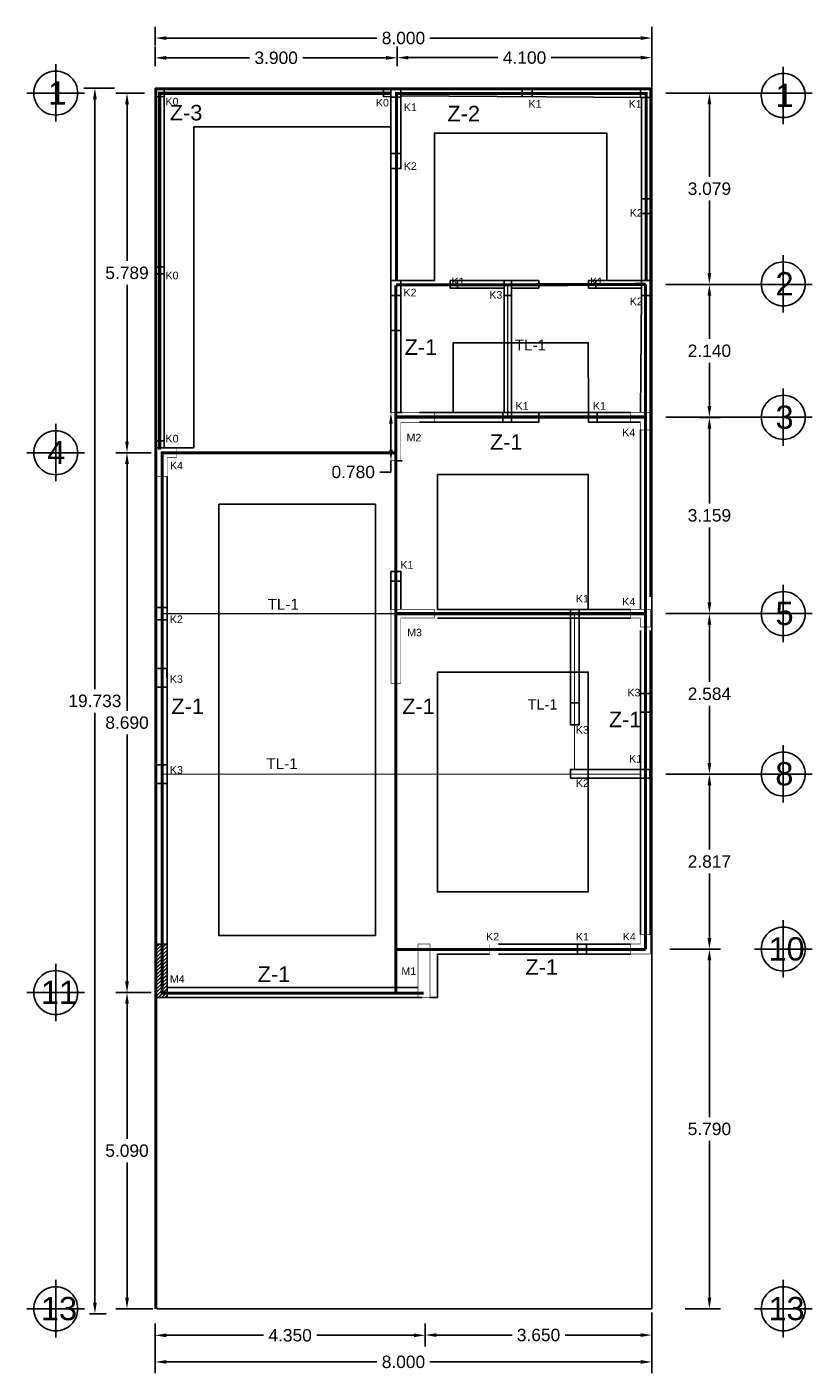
# Model space of a CAD drawing. Header units: millimetres. Extents: x 2068 to 4152, y 861 to 1938.
# Tile 6 of 20: x 2069 to 2082, y 905 to 927. Entities that reach past the tile are written whole.
import ezdxf

# ---------------------------------------------------------------- set-up
doc = ezdxf.new("R2010")
doc.units = ezdxf.units.MM
for name, pattern in [('ACAD_ISO02W100', [15, 12, -3]), ('CENTRO', [50.8, 31.75, -6.35, 6.35, -6.35]), ('GESTRICHELT', [0.4, 0.3, -0.1]), ('JIS_09_08', [10.75, 8, -0.55, 0.55, -0.55, 0.55, -0.55])]:
    doc.linetypes.add(name, pattern=pattern)
for name, color, linetype in [('RAPID COST CASETONES', 7, 'Continuous'), ('RAPID COST CASTILLOS', 7, 'Continuous'), ('RAPID COST CASTILLOS Y COLUMNAS', 1, 'Continuous'), ('RAPID COST CIMENTACION', 7, 'Continuous')]:
    doc.layers.add(name, color=color, linetype=linetype)
doc.styles.get("Standard").update_dxf_attribs({"font": 'arial.ttf'})
doc.dimstyles.get("Standard").update_dxf_attribs({"dimtxt": 0.2, "dimasz": 0.18, "dimexe": 0.18, "dimexo": 0.0625, "dimgap": 0.09, "dimtad": 0, "dimtih": 1, "dimtoh": 1, "dimdec": 3, "dimzin": 0, "dimdsep": 46, "dimtxsty": 'Standard', "dimcen": 0.09, "dimadec": 0, "dimazin": 0, "dimtfac": 1, "dimtdec": 3, "dimtofl": 0, "dimtmove": 0, "dimatfit": 3, "dimfxl": 1, "dimtolj": 1, "dimtzin": 0, "dimarcsym": 0})

# ---------------------------------------------------------------- blocks, each defined once
blk = doc.blocks.new('*D62')
at = {"color": 0, "lineweight": -2, "transparency": 16777216}
for p, q in [((2070.885, 925.73), (2070.388, 925.73)), ((2070.568, 925.55), (2070.568, 916.056)), ((2070.568, 906.178), (2070.568, 915.672)), ((2070.482, 905.998), (2070.748, 905.998))]:
    blk.add_line(p, q, dxfattribs=at)
at = {"color": 0, "transparency": 16777216}
for points in [[(2070.538, 925.55), (2070.598, 925.55), (2070.568, 925.73)], [(2070.538, 906.178), (2070.598, 906.178), (2070.568, 905.998)]]:
    blk.add_solid(points, dxfattribs=at)
at = {"layer": 'Defpoints', "color": 0, "transparency": 16777216}
for p in [(2070.948, 925.73), (2070.419, 905.998), (2070.568, 905.998)]:
    blk.add_point(p, dxfattribs=at)
at = {"color": 0, "transparency": 16777216, "insert": (2070.568, 915.864), "char_height": 0.2, "attachment_point": 5}
blk.add_mtext('\\A1;19.733', dxfattribs=at)
blk = doc.blocks.new('*D55')
at = {"color": 0, "linetype": 'JIS_09_08', "lineweight": -2, "transparency": 16777216}
for p, q in [((2079.537, 906.017), (2079.537, 905.044)), ((2071.537, 905.477), (2071.537, 905.044)), ((2071.717, 905.224), (2075.11, 905.224)), ((2079.357, 905.224), (2075.964, 905.224))]:
    blk.add_line(p, q, dxfattribs=at)
at = {"color": 0, "linetype": 'JIS_09_08', "transparency": 16777216}
for points in [[(2071.717, 905.254), (2071.717, 905.194), (2071.537, 905.224)], [(2079.357, 905.254), (2079.357, 905.194), (2079.537, 905.224)]]:
    blk.add_solid(points, dxfattribs=at)
at = {"layer": 'Defpoints', "color": 0, "linetype": 'JIS_09_08', "transparency": 16777216}
for p in [(2079.537, 906.079), (2071.537, 905.539), (2079.537, 905.224)]:
    blk.add_point(p, dxfattribs=at)
at = {"color": 0, "linetype": 'JIS_09_08', "transparency": 16777216, "insert": (2075.537, 905.224), "char_height": 0.2, "attachment_point": 5}
blk.add_mtext('\\A1;8.000', dxfattribs=at)
blk = doc.blocks.new('*D56')
at = {"color": 0, "linetype": 'JIS_09_08', "lineweight": -2, "transparency": 16777216}
for p, q in [((2079.827, 911.869), (2080.644, 911.869)), ((2080.464, 911.689), (2080.464, 909.166)), ((2080.464, 906.259), (2080.464, 908.782)), ((2080.074, 906.079), (2080.644, 906.079))]:
    blk.add_line(p, q, dxfattribs=at)
at = {"color": 0, "linetype": 'JIS_09_08', "transparency": 16777216}
for points in [[(2080.434, 911.689), (2080.494, 911.689), (2080.464, 911.869)], [(2080.434, 906.259), (2080.494, 906.259), (2080.464, 906.079)]]:
    blk.add_solid(points, dxfattribs=at)
at = {"layer": 'Defpoints', "color": 0, "linetype": 'JIS_09_08', "transparency": 16777216}
for p in [(2079.765, 911.869), (2080.011, 906.079), (2080.464, 906.079)]:
    blk.add_point(p, dxfattribs=at)
at = {"color": 0, "linetype": 'JIS_09_08', "transparency": 16777216, "insert": (2080.464, 908.974), "char_height": 0.2, "attachment_point": 5}
blk.add_mtext('\\A1;5.790', dxfattribs=at)
blk = doc.blocks.new('*D57')
at = {"color": 0, "linetype": 'JIS_09_08', "lineweight": -2, "transparency": 16777216}
for p, q in [((2079.827, 914.686), (2080.644, 914.686)), ((2080.464, 914.506), (2080.464, 913.47)), ((2080.464, 912.049), (2080.464, 913.086)), ((2080.288, 911.869), (2080.644, 911.869))]:
    blk.add_line(p, q, dxfattribs=at)
at = {"color": 0, "linetype": 'JIS_09_08', "transparency": 16777216}
for points in [[(2080.434, 914.506), (2080.494, 914.506), (2080.464, 914.686)], [(2080.434, 912.049), (2080.494, 912.049), (2080.464, 911.869)]]:
    blk.add_solid(points, dxfattribs=at)
at = {"layer": 'Defpoints', "color": 0, "linetype": 'JIS_09_08', "transparency": 16777216}
for p in [(2079.765, 914.686), (2080.464, 914.686), (2080.225, 911.869)]:
    blk.add_point(p, dxfattribs=at)
at = {"color": 0, "linetype": 'JIS_09_08', "transparency": 16777216, "insert": (2080.464, 913.278), "char_height": 0.2, "attachment_point": 5}
blk.add_mtext('\\A1;2.817', dxfattribs=at)
blk = doc.blocks.new('*D58')
at = {"color": 0, "linetype": 'JIS_09_08', "lineweight": -2, "transparency": 16777216}
for p, q in [((2080.246, 917.27), (2080.644, 917.27)), ((2080.464, 917.09), (2080.464, 916.17)), ((2080.464, 914.866), (2080.464, 915.786)), ((2079.827, 914.686), (2080.644, 914.686))]:
    blk.add_line(p, q, dxfattribs=at)
at = {"color": 0, "linetype": 'JIS_09_08', "transparency": 16777216}
for points in [[(2080.434, 917.09), (2080.494, 917.09), (2080.464, 917.27)], [(2080.434, 914.866), (2080.494, 914.866), (2080.464, 914.686)]]:
    blk.add_solid(points, dxfattribs=at)
at = {"layer": 'Defpoints', "color": 0, "linetype": 'JIS_09_08', "transparency": 16777216}
for p in [(2080.184, 917.27), (2079.765, 914.686), (2080.464, 914.686)]:
    blk.add_point(p, dxfattribs=at)
at = {"color": 0, "linetype": 'JIS_09_08', "transparency": 16777216, "insert": (2080.464, 915.978), "char_height": 0.2, "attachment_point": 5}
blk.add_mtext('\\A1;2.584', dxfattribs=at)
blk = doc.blocks.new('*D59')
at = {"color": 0, "linetype": 'JIS_09_08', "lineweight": -2, "transparency": 16777216}
for p, q in [((2080.306, 920.429), (2080.644, 920.429)), ((2080.464, 920.249), (2080.464, 919.042)), ((2080.464, 917.45), (2080.464, 918.657)), ((2080.306, 917.27), (2080.644, 917.27))]:
    blk.add_line(p, q, dxfattribs=at)
at = {"color": 0, "linetype": 'JIS_09_08', "transparency": 16777216}
for points in [[(2080.434, 920.249), (2080.494, 920.249), (2080.464, 920.429)], [(2080.434, 917.45), (2080.494, 917.45), (2080.464, 917.27)]]:
    blk.add_solid(points, dxfattribs=at)
at = {"layer": 'Defpoints', "color": 0, "linetype": 'JIS_09_08', "transparency": 16777216}
for p in [(2080.244, 920.429), (2080.464, 920.429), (2080.244, 917.27)]:
    blk.add_point(p, dxfattribs=at)
at = {"color": 0, "linetype": 'JIS_09_08', "transparency": 16777216, "insert": (2080.464, 918.85), "char_height": 0.2, "attachment_point": 5}
blk.add_mtext('\\A1;3.159', dxfattribs=at)
blk = doc.blocks.new('*D60')
at = {"color": 0, "linetype": 'JIS_09_08', "lineweight": -2, "transparency": 16777216}
for p, q in [((2071.537, 905.845), (2071.537, 905.472)), ((2075.887, 905.845), (2075.887, 905.472)), ((2071.717, 905.652), (2073.281, 905.652)), ((2075.707, 905.652), (2074.143, 905.652))]:
    blk.add_line(p, q, dxfattribs=at)
at = {"color": 0, "linetype": 'JIS_09_08', "transparency": 16777216}
for points in [[(2071.717, 905.682), (2071.717, 905.622), (2071.537, 905.652)], [(2075.707, 905.682), (2075.707, 905.622), (2075.887, 905.652)]]:
    blk.add_solid(points, dxfattribs=at)
at = {"layer": 'Defpoints', "color": 0, "linetype": 'JIS_09_08', "transparency": 16777216}
for p in [(2071.537, 905.908), (2075.887, 905.908), (2075.887, 905.652)]:
    blk.add_point(p, dxfattribs=at)
at = {"color": 0, "linetype": 'JIS_09_08', "transparency": 16777216, "insert": (2073.712, 905.652), "char_height": 0.2, "attachment_point": 5}
blk.add_mtext('\\A1;4.350', dxfattribs=at)
blk = doc.blocks.new('*D61')
at = {"color": 0, "linetype": 'JIS_09_08', "lineweight": -2, "transparency": 16777216}
for p, q in [((2079.537, 906.017), (2079.537, 905.476)), ((2075.887, 905.837), (2075.887, 905.476)), ((2076.067, 905.656), (2077.285, 905.656)), ((2079.357, 905.656), (2078.139, 905.656))]:
    blk.add_line(p, q, dxfattribs=at)
at = {"color": 0, "linetype": 'JIS_09_08', "transparency": 16777216}
for points in [[(2076.067, 905.686), (2076.067, 905.626), (2075.887, 905.656)], [(2079.357, 905.686), (2079.357, 905.626), (2079.537, 905.656)]]:
    blk.add_solid(points, dxfattribs=at)
at = {"layer": 'Defpoints', "color": 0, "linetype": 'JIS_09_08', "transparency": 16777216}
for p in [(2079.537, 906.079), (2075.887, 905.899), (2079.537, 905.656)]:
    blk.add_point(p, dxfattribs=at)
at = {"color": 0, "linetype": 'JIS_09_08', "transparency": 16777216, "insert": (2077.712, 905.656), "char_height": 0.2, "attachment_point": 5}
blk.add_mtext('\\A1;3.650', dxfattribs=at)
blk = doc.blocks.new('*D83')
at = {"color": 0, "linetype": 'ACAD_ISO02W100', "lineweight": -2, "transparency": 16777216}
for p, q in [((2080.526, 922.57), (2080.644, 922.57)), ((2080.464, 922.39), (2080.464, 921.692)), ((2080.464, 920.609), (2080.464, 921.307)), ((2080.526, 920.429), (2080.644, 920.429))]:
    blk.add_line(p, q, dxfattribs=at)
at = {"color": 0, "linetype": 'ACAD_ISO02W100', "transparency": 16777216}
for points in [[(2080.434, 922.39), (2080.494, 922.39), (2080.464, 922.57)], [(2080.434, 920.609), (2080.494, 920.609), (2080.464, 920.429)]]:
    blk.add_solid(points, dxfattribs=at)
at = {"layer": 'Defpoints', "color": 0, "linetype": 'ACAD_ISO02W100', "transparency": 16777216}
for p in [(2080.464, 922.57), (2080.464, 920.429), (2080.464, 920.429)]:
    blk.add_point(p, dxfattribs=at)
at = {"color": 0, "linetype": 'ACAD_ISO02W100', "transparency": 16777216, "insert": (2080.464, 921.499), "char_height": 0.2, "attachment_point": 5}
blk.add_mtext('\\A1;2.140', dxfattribs=at)
blk = doc.blocks.new('*D84')
at = {"color": 0, "linetype": 'ACAD_ISO02W100', "lineweight": -2, "transparency": 16777216}
for p, q in [((2080.526, 925.649), (2080.644, 925.649)), ((2080.464, 925.469), (2080.464, 924.301)), ((2080.464, 922.75), (2080.464, 923.917)), ((2080.526, 922.57), (2080.644, 922.57))]:
    blk.add_line(p, q, dxfattribs=at)
at = {"color": 0, "linetype": 'ACAD_ISO02W100', "transparency": 16777216}
for points in [[(2080.434, 925.469), (2080.494, 925.469), (2080.464, 925.649)], [(2080.434, 922.75), (2080.494, 922.75), (2080.464, 922.57)]]:
    blk.add_solid(points, dxfattribs=at)
at = {"layer": 'Defpoints', "color": 0, "linetype": 'ACAD_ISO02W100', "transparency": 16777216}
for p in [(2080.464, 925.649), (2080.464, 922.57), (2080.464, 922.57)]:
    blk.add_point(p, dxfattribs=at)
at = {"color": 0, "linetype": 'ACAD_ISO02W100', "transparency": 16777216, "insert": (2080.464, 924.109), "char_height": 0.2, "attachment_point": 5}
blk.add_mtext('\\A1;3.079', dxfattribs=at)
blk = doc.blocks.new('*D85')
at = {"color": 0, "linetype": 'ACAD_ISO02W100', "lineweight": -2, "transparency": 16777216}
for p, q in [((2071.537, 926.08), (2071.537, 926.396)), ((2075.437, 926.08), (2075.437, 926.396)), ((2071.717, 926.216), (2073.06, 926.216)), ((2075.257, 926.216), (2073.914, 926.216))]:
    blk.add_line(p, q, dxfattribs=at)
at = {"color": 0, "linetype": 'ACAD_ISO02W100', "transparency": 16777216}
for points in [[(2071.717, 926.246), (2071.717, 926.186), (2071.537, 926.216)], [(2075.257, 926.246), (2075.257, 926.186), (2075.437, 926.216)]]:
    blk.add_solid(points, dxfattribs=at)
at = {"layer": 'Defpoints', "color": 0, "linetype": 'ACAD_ISO02W100', "transparency": 16777216}
for p in [(2075.437, 926.216), (2071.537, 926.017), (2075.437, 926.017)]:
    blk.add_point(p, dxfattribs=at)
at = {"color": 0, "linetype": 'ACAD_ISO02W100', "transparency": 16777216, "insert": (2073.487, 926.216), "char_height": 0.2, "attachment_point": 5}
blk.add_mtext('\\A1;3.900', dxfattribs=at)
blk = doc.blocks.new('*D86')
at = {"color": 0, "linetype": 'ACAD_ISO02W100', "lineweight": -2, "transparency": 16777216}
for p, q in [((2075.437, 926.278), (2075.437, 926.399)), ((2079.537, 925.94), (2079.537, 926.399)), ((2075.617, 926.219), (2077.056, 926.219)), ((2079.357, 926.219), (2077.918, 926.219))]:
    blk.add_line(p, q, dxfattribs=at)
at = {"color": 0, "linetype": 'ACAD_ISO02W100', "transparency": 16777216}
for points in [[(2075.617, 926.249), (2075.617, 926.189), (2075.437, 926.219)], [(2079.357, 926.249), (2079.357, 926.189), (2079.537, 926.219)]]:
    blk.add_solid(points, dxfattribs=at)
at = {"layer": 'Defpoints', "color": 0, "linetype": 'ACAD_ISO02W100', "transparency": 16777216}
for p in [(2075.437, 926.216), (2079.537, 926.219), (2079.537, 925.877)]:
    blk.add_point(p, dxfattribs=at)
at = {"color": 0, "linetype": 'ACAD_ISO02W100', "transparency": 16777216, "insert": (2077.487, 926.219), "char_height": 0.2, "attachment_point": 5}
blk.add_mtext('\\A1;4.100', dxfattribs=at)
blk = doc.blocks.new('*D88')
at = {"color": 0, "linetype": 'ACAD_ISO02W100', "lineweight": -2, "transparency": 16777216}
for p, q in [((2071.474, 911.169), (2070.905, 911.169)), ((2071.085, 910.989), (2071.085, 908.816)), ((2071.085, 906.259), (2071.085, 908.432)), ((2071.499, 906.079), (2070.905, 906.079))]:
    blk.add_line(p, q, dxfattribs=at)
at = {"color": 0, "linetype": 'ACAD_ISO02W100', "transparency": 16777216}
for points in [[(2071.055, 910.989), (2071.115, 910.989), (2071.085, 911.169)], [(2071.055, 906.259), (2071.115, 906.259), (2071.085, 906.079)]]:
    blk.add_solid(points, dxfattribs=at)
at = {"layer": 'Defpoints', "color": 0, "linetype": 'ACAD_ISO02W100', "transparency": 16777216}
for p in [(2071.537, 911.169), (2071.085, 906.079), (2071.562, 906.079)]:
    blk.add_point(p, dxfattribs=at)
at = {"color": 0, "linetype": 'ACAD_ISO02W100', "transparency": 16777216, "insert": (2071.085, 908.624), "char_height": 0.2, "attachment_point": 5}
blk.add_mtext('\\A1;5.090', dxfattribs=at)
blk = doc.blocks.new('*D87')
at = {"color": 0, "linetype": 'ACAD_ISO02W100', "lineweight": -2, "transparency": 16777216}
for p, q in [((2071.474, 919.859), (2070.905, 919.859)), ((2071.085, 919.679), (2071.085, 915.706)), ((2071.085, 911.349), (2071.085, 915.322)), ((2071.474, 911.169), (2070.905, 911.169))]:
    blk.add_line(p, q, dxfattribs=at)
at = {"color": 0, "linetype": 'ACAD_ISO02W100', "transparency": 16777216}
for points in [[(2071.055, 919.679), (2071.115, 919.679), (2071.085, 919.859)], [(2071.055, 911.349), (2071.115, 911.349), (2071.085, 911.169)]]:
    blk.add_solid(points, dxfattribs=at)
at = {"layer": 'Defpoints', "color": 0, "linetype": 'ACAD_ISO02W100', "transparency": 16777216}
for p in [(2071.537, 919.859), (2071.085, 911.169), (2071.537, 911.169)]:
    blk.add_point(p, dxfattribs=at)
at = {"color": 0, "linetype": 'ACAD_ISO02W100', "transparency": 16777216, "insert": (2071.085, 915.514), "char_height": 0.2, "attachment_point": 5}
blk.add_mtext('\\A1;8.690', dxfattribs=at)
blk = doc.blocks.new('*D69')
at = {"color": 0, "linetype": 'ACAD_ISO02W100', "lineweight": -2, "transparency": 16777216}
for p, q in [((2071.369, 925.649), (2070.905, 925.649)), ((2071.085, 925.469), (2071.085, 922.946)), ((2071.085, 920.039), (2071.085, 922.562)), ((2071.474, 919.859), (2070.905, 919.859))]:
    blk.add_line(p, q, dxfattribs=at)
at = {"color": 0, "linetype": 'ACAD_ISO02W100', "transparency": 16777216}
for points in [[(2071.055, 925.469), (2071.115, 925.469), (2071.085, 925.649)], [(2071.055, 920.039), (2071.115, 920.039), (2071.085, 919.859)]]:
    blk.add_solid(points, dxfattribs=at)
at = {"layer": 'Defpoints', "color": 0, "linetype": 'ACAD_ISO02W100', "transparency": 16777216}
for p in [(2071.431, 925.649), (2071.085, 919.859), (2071.537, 919.859)]:
    blk.add_point(p, dxfattribs=at)
at = {"color": 0, "linetype": 'ACAD_ISO02W100', "transparency": 16777216, "insert": (2071.085, 922.754), "char_height": 0.2, "attachment_point": 5}
blk.add_mtext('\\A1;5.789', dxfattribs=at)
blk = doc.blocks.new('*D70')
at = {"color": 0, "lineweight": -2, "transparency": 16777216}
for p, q in [((2071.537, 926.415), (2071.537, 926.714)), ((2079.537, 926.461), (2079.537, 926.714)), ((2071.717, 926.534), (2075.11, 926.534)), ((2079.357, 926.534), (2075.964, 926.534))]:
    blk.add_line(p, q, dxfattribs=at)
at = {"color": 0, "transparency": 16777216}
for points in [[(2071.717, 926.564), (2071.717, 926.504), (2071.537, 926.534)], [(2079.357, 926.564), (2079.357, 926.504), (2079.537, 926.534)]]:
    blk.add_solid(points, dxfattribs=at)
at = {"layer": 'Defpoints', "color": 0, "transparency": 16777216}
for p in [(2079.537, 926.534), (2079.537, 926.399), (2071.537, 926.353)]:
    blk.add_point(p, dxfattribs=at)
at = {"color": 0, "transparency": 16777216, "insert": (2075.537, 926.534), "char_height": 0.2, "attachment_point": 5}
blk.add_mtext('\\A1;8.000', dxfattribs=at)
blk = doc.blocks.new('*D100')
at = {"layer": 'Defpoints', "color": 0, "transparency": 16777216}
for p in [(2075.335, 920.509), (2075.335, 919.729), (2075.335, 919.729)]:
    blk.add_point(p, dxfattribs=at)
at = {"layer": 'RAPID COST CASTILLOS', "color": 0, "lineweight": -2, "transparency": 16777216}
for p, q in [((2075.335, 920.329), (2075.335, 919.909)), ((2075.397, 920.509), (2075.515, 920.509)), ((2075.335, 919.729), (2075.335, 919.549)), ((2075.397, 919.729), (2075.515, 919.729)), ((2075.335, 919.549), (2075.155, 919.549))]:
    blk.add_line(p, q, dxfattribs=at)
at = {"layer": 'RAPID COST CASTILLOS', "color": 0, "transparency": 16777216}
for points in [[(2075.305, 920.329), (2075.365, 920.329), (2075.335, 920.509)], [(2075.305, 919.909), (2075.365, 919.909), (2075.335, 919.729)]]:
    blk.add_solid(points, dxfattribs=at)
at = {"layer": 'RAPID COST CASTILLOS', "color": 0, "transparency": 16777216, "insert": (2074.728, 919.549), "char_height": 0.2, "attachment_point": 5}
blk.add_mtext('\\A1;0.780', dxfattribs=at)

msp = doc.modelspace()

# ---------------------------------------------------------------- hatches: boundary and pattern name
at = {"layer": 'RAPID COST CASTILLOS Y COLUMNAS'}
h = msp.add_hatch(dxfattribs=at)
h.set_pattern_fill('JIS_LC_20A', color=1, scale=0.002)
h.set_pattern_definition([(45, (0, -9.895453), (-0.02828427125, 0.02828427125), []), (45, (0.002, -9.895453), (-0.02828427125, 0.02828427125), [])])
h.paths.add_polyline_path([(2071.732, 911.9494), (2071.562, 911.9494), (2071.562, 911.0894), (2071.732, 911.0894)])

# ---------------------------------------------------------------- linework, layer by layer
for points in [[(2079.537, 925.6779), (2079.537, 926.5337)], [(2079.537, 925.8817), (2079.537, 926.3988)], [(2071.537, 925.7304), (2079.537, 925.7304)], [(2079.537, 925.7304), (2079.537, 906.0794)], [(2079.537, 906.0794), (2071.562, 906.0794), (2071.562, 925.7054)], [(2071.562, 919.9388), (2071.562, 919.9388), (2071.682, 919.9388), (2071.682, 919.9388), (2071.682, 925.5986)], [(2075.335, 925.6055), (2075.335, 925.7056), (2075.335, 925.7056), (2079.512, 925.7054), (2079.512, 925.5759)], [(2075.335, 925.6055), (2075.335, 924.4344)], [(2075.495, 925.6044), (2075.495, 924.4344), (2075.335, 924.4344), (2075.335, 924.4344)], [(2075.495, 925.6044), (2075.495, 924.4344)], [(2075.495, 925.6044), (2079.3781, 925.5789)], [(2079.372, 922.5094), (2079.372, 925.5789)], [(2079.512, 925.5759), (2079.512, 917.5384)], [(2076.287, 922.6294), (2076.287, 922.5094)], [(2077.717, 922.5094), (2077.717, 922.6294)], [(2079.3777, 922.5094), (2078.517, 922.5094), (2078.517, 922.6294), (2078.517, 922.6294)], [(2075.335, 922.3894), (2075.335, 921.8294)], [(2075.495, 922.3894), (2075.495, 921.8294)], [(2079.352, 920.5094), (2079.352, 920.5094), (2079.352, 920.5094), (2079.3727, 922.3954)], [(2075.335, 921.8294), (2075.335, 920.5094)], [(2075.495, 921.8294), (2075.335, 921.8294)], [(2075.495, 921.8294), (2075.495, 920.5094)], [(2075.495, 920.5094), (2075.495, 921.2594)], [(2079.192, 920.5094), (2078.517, 920.5094), (2078.517, 920.3494), (2078.517, 920.3494), (2079.3522, 920.3494)], [(2079.352, 920.2325), (2079.352, 917.3384)], [(2071.732, 911.0894), (2071.732, 919.4775)], [(2079.352, 916.9984), (2079.352, 914.7624)], [(2079.512, 916.9984), (2079.512, 912.1002)], [(2078.227, 914.6224), (2078.227, 914.7624), (2079.352, 914.7624), (2079.352, 914.7624)], [(2079.352, 914.6224), (2079.352, 914.6224), (2078.2295, 914.6224)], [(2079.352, 914.6224), (2079.3544, 912.1049)], [(2077.067, 911.9494), (2078.367, 911.9494)], [(2077.067, 911.7894), (2078.367, 911.7894)], [(2079.537, 911.7894), (2079.537, 906.0794)], [(2071.732, 911.2494), (2075.7731, 911.2494)], [(2071.677, 911.0894), (2075.787, 911.0894)], [(2071.732, 911.0894), (2075.837, 911.0894)]]:
    msp.add_lwpolyline(points)
at = {"linetype": 'JIS_09_08'}
for points in [[(2069.9374, 926.1129), (2069.9374, 925.1888)], [(2081.6532, 926.0739), (2081.6532, 925.1498)], [(2070.4017, 925.6486), (2069.473, 925.6486)], [(2081.1889, 925.6486), (2079.7647, 925.6486)], [(2082.1176, 925.6486), (2081.1889, 925.6486)], [(2082.1176, 925.6486), (2081.1889, 925.6486)], [(2081.6532, 923.0409), (2081.6532, 922.1167)], [(2077.277, 922.6294), (2076.287, 922.6294)], [(2077.157, 922.5094), (2076.287, 922.5094)], [(2077.157, 922.5094), (2076.287, 922.5094)], [(2077.157, 920.5094), (2077.157, 920.5094), (2077.157, 922.5094)], [(2077.277, 922.5094), (2077.277, 922.6294)], [(2077.717, 922.6294), (2077.277, 922.6294)], [(2077.277, 920.5094), (2077.277, 920.5094), (2077.277, 922.5094)], [(2077.717, 922.5094), (2077.277, 922.5094)], [(2077.717, 922.5094), (2077.277, 922.5094)], [(2079.372, 922.6294), (2078.517, 922.6294)], [(2081.1889, 922.5695), (2079.7647, 922.5695)], [(2082.1176, 922.5695), (2081.1889, 922.5695)], [(2082.1176, 922.5695), (2081.1889, 922.5695)], [(2081.6532, 920.8937), (2081.6532, 919.9696)], [(2069.9374, 920.3237), (2069.9374, 919.3996)], [(2077.157, 920.5094), (2075.795, 920.5094)], [(2077.717, 920.3494), (2075.795, 920.3494)], [(2077.717, 920.5094), (2077.277, 920.5094)], [(2077.717, 920.5094), (2077.717, 920.3494)], [(2078.567, 920.3494), (2078.955, 920.3494)], [(2081.1889, 920.4294), (2079.7647, 920.4294)], [(2082.1176, 920.4294), (2081.1889, 920.4294)], [(2070.4017, 919.8594), (2069.473, 919.8594)], [(2075.335, 917.7894), (2075.335, 917.3384)], [(2075.495, 917.7894), (2075.495, 917.3384)], [(2081.6532, 917.7343), (2081.6532, 916.8101)], [(2079.1919, 917.3384), (2076.085, 917.3384)], [(2081.1889, 917.2699), (2079.7647, 917.2699)], [(2082.1176, 917.2699), (2081.1889, 917.2699)], [(2076.085, 917.1984), (2076.085, 917.1984), (2076.085, 917.1984), (2076.085, 917.1984), (2078.227, 917.1984)], [(2078.227, 917.1984), (2078.227, 915.4794), (2078.367, 915.4794), (2078.367, 917.1984)], [(2078.367, 917.1984), (2079.1911, 917.1984)], [(2078.367, 917.1594), (2078.367, 915.4794)], [(2081.6532, 915.1508), (2081.6532, 914.2266)], [(2081.1889, 914.6864), (2079.7647, 914.6864)], [(2082.1176, 914.6864), (2081.1889, 914.6864)], [(2081.6532, 912.3337), (2081.6532, 911.4096)], [(2082.1176, 911.8694), (2081.1889, 911.8694)], [(2069.9374, 911.6337), (2069.9374, 910.7096)], [(2070.4017, 911.1694), (2069.473, 911.1694)], [(2069.9374, 906.5437), (2069.9374, 905.6196)], [(2081.6532, 906.5437), (2081.6532, 905.6196)], [(2070.4017, 906.0794), (2069.473, 906.0794)], [(2082.1176, 906.0794), (2081.1889, 906.0794)]]:
    msp.add_lwpolyline(points, dxfattribs=at)
at = {"color": 7}
for points in [[(2071.537, 925.7304), (2071.537, 906.0794)], [(2071.562, 925.7054), (2071.562, 925.7054), (2075.335, 925.7054)]]:
    msp.add_lwpolyline(points, dxfattribs=at)
at = {"linetype": 'ACAD_ISO02W100'}
for points in [[(2075.335, 925.6055), (2075.335, 925.6055)], [(2078.342, 911.7894), (2078.342, 911.9494)], [(2078.352, 911.9494), (2079.192, 911.9494)], [(2078.342, 911.7894), (2079.192, 911.7894)]]:
    msp.add_lwpolyline(points, dxfattribs=at)
at = {"color": 1, "linetype": 'ACAD_ISO02W100', "const_width": 0.01}
for points in [[(2075.495, 920.5094), (2075.335, 920.5094), (2075.335, 920.5094), (2075.335, 919.7294), (2075.495, 919.7294), (2075.495, 920.3494), (2076.035, 920.3494), (2076.035, 920.5094), (2075.495, 920.5094)], [(2079.512, 920.5094), (2079.192, 920.5094), (2079.192, 920.3494), (2079.192, 920.3494), (2079.3522, 920.3494), (2079.352, 920.2264), (2079.512, 920.2264), (2079.512, 920.2264), (2079.512, 920.5094)], [(2071.562, 919.9388), (2071.882, 919.9388), (2071.882, 919.7788), (2071.882, 919.7788), (2071.732, 919.7788), (2071.732, 919.4775), (2071.562, 919.4775), (2071.562, 919.4775), (2071.562, 919.9388)], [(2075.335, 917.3384), (2075.495, 917.3384), (2075.495, 917.3384), (2076.035, 917.3384), (2076.035, 917.1984), (2076.035, 917.1984), (2075.495, 917.1984), (2075.495, 916.1494), (2075.335, 916.1494), (2075.335, 917.3384)], [(2079.512, 917.3384), (2079.192, 917.3384), (2079.192, 917.1984), (2079.192, 917.1984), (2079.352, 917.1984), (2079.352, 917.0554), (2079.512, 917.0554), (2079.512, 917.0554), (2079.512, 917.3384)], [(2079.192, 911.9494), (2079.192, 911.7894), (2079.192, 911.7894), (2079.512, 911.7894), (2079.512, 912.1049), (2079.3544, 912.1049), (2079.3544, 912.1049), (2079.3545, 911.9494), (2079.192, 911.9494)], [(2075.9631, 911.0894), (2075.7731, 911.0894), (2075.7731, 911.9494), (2075.9631, 911.9494), (2075.9631, 911.0894)]]:
    msp.add_lwpolyline(points, dxfattribs=at)
at = {"linetype": 'JIS_09_08'}
for centre in [(2069.9374, 925.6486), (2081.6532, 925.6096), (2081.6532, 922.5765), (2081.6532, 920.4294), (2069.9374, 919.8594), (2081.6532, 917.2699), (2081.6532, 914.6864), (2081.6532, 911.8694), (2069.9374, 911.1694), (2069.9374, 906.0794), (2081.6532, 906.0794)]:
    msp.add_circle(centre, 0.3544, dxfattribs=at)
at = {"layer": 'RAPID COST CASETONES', "color": 1}
for points in [[(2071.6103, 919.9388), (2071.6103, 925.6439), (2075.335, 925.6439)], [(2075.4238, 922.6294), (2075.4238, 925.6404), (2079.4469, 925.6404), (2079.4469, 922.6294)]]:
    msp.add_lwpolyline(points, dxfattribs=at)
at = {"layer": 'RAPID COST CASTILLOS', "color": 1}
msp.add_lwpolyline([(2075.9631, 911.0894), (2076.085, 911.0894)], dxfattribs=at)
at = {"layer": 'RAPID COST CASTILLOS Y COLUMNAS', "color": 1}
for points in [[(2071.562, 925.7052), (2071.682, 925.7056), (2071.682, 925.5908), (2071.682, 925.5908), (2071.562, 925.5916), (2071.562, 925.7052)], [(2075.215, 925.7052), (2075.335, 925.7056), (2075.335, 925.5908), (2075.335, 925.5908), (2075.215, 925.5916), (2075.215, 925.7052)], [(2075.335, 925.7054), (2075.495, 925.7056), (2075.495, 925.5854), (2075.495, 925.5854), (2075.335, 925.5854), (2075.335, 925.7054)], [(2077.4493, 925.7052), (2077.6093, 925.7054), (2077.6093, 925.5905), (2077.6093, 925.5905), (2077.4493, 925.5916), (2077.4493, 925.7052)], [(2079.352, 925.7052), (2079.512, 925.7054), (2079.512, 925.5789), (2079.512, 925.5789), (2079.352, 925.5789), (2079.352, 925.7052)], [(2075.495, 924.6744), (2075.495, 924.4344), (2075.3342, 924.4344), (2075.3342, 924.4344), (2075.3342, 924.6744), (2075.3342, 924.6744), (2075.495, 924.6744)], [(2079.512, 923.9487), (2079.512, 923.7087), (2079.372, 923.7087), (2079.372, 923.7087), (2079.372, 923.9487), (2079.372, 923.9487), (2079.512, 923.9487)], [(2071.562, 922.8524), (2071.682, 922.8528), (2071.682, 922.738), (2071.682, 922.738), (2071.562, 922.7388), (2071.562, 922.8524)], [(2075.495, 922.6294), (2075.495, 922.3894), (2075.335, 922.3894), (2075.335, 922.3894), (2075.335, 922.6294), (2075.335, 922.6294), (2075.495, 922.6294)], [(2076.287, 922.6294), (2076.407, 922.6294), (2076.407, 922.5094), (2076.407, 922.5094), (2076.287, 922.5094), (2076.287, 922.6294)], [(2077.277, 922.6294), (2077.277, 922.3894), (2077.157, 922.3894), (2077.157, 922.3894), (2077.157, 922.6294), (2077.157, 922.6294), (2077.277, 922.6294)], [(2078.517, 922.6294), (2078.637, 922.6294), (2078.637, 922.5094), (2078.637, 922.5094), (2078.517, 922.5094), (2078.517, 922.6294)], [(2079.512, 922.6294), (2079.512, 922.3894), (2079.372, 922.3894), (2079.372, 922.3894), (2079.372, 922.6294), (2079.372, 922.6294), (2079.512, 922.6294)], [(2077.137, 920.5094), (2077.277, 920.5094), (2077.277, 920.3494), (2077.277, 920.3494), (2077.137, 920.3494), (2077.137, 920.5094)], [(2078.517, 920.5094), (2078.657, 920.5094), (2078.657, 920.3494), (2078.657, 920.3494), (2078.517, 920.3494), (2078.517, 920.5094)], [(2071.562, 920.0524), (2071.682, 920.0528), (2071.682, 919.938), (2071.682, 919.938), (2071.562, 919.9388), (2071.562, 920.0524)], [(2075.335, 917.9494), (2075.495, 917.9494), (2075.495, 917.7894), (2075.495, 917.7894), (2075.335, 917.7894), (2075.335, 917.9494)], [(2071.732, 917.2688), (2071.732, 917.3688), (2071.562, 917.3688), (2071.562, 917.3688), (2071.562, 917.1688), (2071.732, 917.1688), (2071.732, 917.1688), (2071.732, 917.3688)], [(2078.227, 917.3383), (2078.367, 917.3383), (2078.367, 917.1984), (2078.367, 917.1984), (2078.227, 917.1984), (2078.227, 917.3383)], [(2071.732, 916.2367), (2071.729, 916.3867), (2071.562, 916.3867), (2071.562, 916.3867), (2071.562, 916.0867), (2071.7292, 916.0867), (2071.7292, 916.0867), (2071.729, 916.3867)], [(2079.512, 915.9821), (2079.512, 915.9821), (2079.352, 915.9821), (2079.352, 915.9821), (2079.352, 915.6821), (2079.512, 915.6821), (2079.512, 915.6821), (2079.512, 915.9821)], [(2078.367, 915.8321), (2078.367, 915.8321), (2078.227, 915.8321), (2078.227, 915.8321), (2078.227, 915.4794), (2078.367, 915.4794), (2078.367, 915.4794), (2078.367, 915.8321)], [(2071.732, 914.6848), (2071.732, 914.8348), (2071.562, 914.8348), (2071.562, 914.8348), (2071.562, 914.5348), (2071.732, 914.5348), (2071.732, 914.5348), (2071.732, 914.8348)], [(2079.352, 914.7624), (2079.506, 914.7623), (2079.506, 914.6224), (2079.506, 914.6224), (2079.352, 914.6224), (2079.352, 914.7624)], [(2071.732, 911.9494), (2071.732, 911.9494), (2071.562, 911.9494), (2071.562, 911.9494), (2071.562, 911.0894), (2071.732, 911.0894), (2071.732, 911.9494), (2071.732, 911.9494)], [(2078.342, 911.9494), (2078.482, 911.9494), (2078.482, 911.7894), (2078.482, 911.7894), (2078.342, 911.7894), (2078.342, 911.9494)]]:
    msp.add_lwpolyline(points, dxfattribs=at)
at = {"layer": 'RAPID COST CASTILLOS Y COLUMNAS', "color": 1, "linetype": 'ACAD_ISO02W100', "const_width": 0.001}
for points in [[(2078.227, 914.7624), (2078.477, 914.7624), (2078.477, 914.6224), (2078.227, 914.6224), (2078.227, 914.7624)], [(2076.9223, 911.9494), (2077.1723, 911.9494), (2077.1723, 911.7894), (2076.9223, 911.7894), (2076.9223, 911.9494)]]:
    msp.add_lwpolyline(points, dxfattribs=at)
at = {"layer": 'RAPID COST CIMENTACION', "color": 5}
msp.add_lwpolyline([(2071.562, 919.9388), (2072.162, 919.9388), (2072.162, 925.1056), (2072.162, 925.1056), (2072.162, 925.1056), (2075.335, 925.1056), (2075.335, 925.1056), (2075.335, 925.7056), (2071.562, 925.7056), (2071.562, 919.9388)], dxfattribs=at)
at = {"layer": 'RAPID COST CIMENTACION', "color": 7, "linetype": 'GESTRICHELT', "true_color": 0xffffff, "const_width": 0.05}
msp.add_lwpolyline([(2071.6103, 919.9063), (2071.6103, 925.6439), (2075.335, 925.6439)], dxfattribs=at)
at = {"layer": 'RAPID COST CIMENTACION', "color": 6}
msp.add_lwpolyline([(2075.335, 922.6294), (2076.035, 922.6294), (2076.035, 925.0056), (2078.812, 925.0056), (2078.812, 922.6294), (2078.812, 922.6294), (2079.512, 922.6294), (2079.512, 925.7054), (2075.335, 925.7054), (2075.335, 922.6294)], dxfattribs=at)
at = {"layer": 'RAPID COST CIMENTACION', "color": 7, "linetype": 'GESTRICHELT', "const_width": 0.05}
for points in [[(2079.4469, 922.6294), (2079.4469, 925.6404), (2075.4238, 925.6404), (2075.4238, 922.6294)], [(2075.4152, 922.5623), (2077.2137, 922.5623), (2077.2137, 922.5623), (2079.4366, 922.5698)], [(2075.4152, 922.5549), (2075.4152, 911.1609), (2075.4152, 911.1609), (2075.4152, 911.1609)], [(2079.4366, 911.8642), (2079.4366, 922.5698)], [(2075.4152, 920.4342), (2079.4366, 920.4342)], [(2075.8633, 911.1609), (2071.6523, 911.1609), (2071.6523, 919.8594), (2075.4152, 919.8594)], [(2075.4152, 917.2688), (2079.4366, 917.2688)], [(2075.4152, 911.8642), (2079.4366, 911.8642)]]:
    msp.add_lwpolyline(points, dxfattribs=at)
at = {"layer": 'RAPID COST CIMENTACION', "color": 7, "linetype": 'CENTRO', "ltscale": 0.0075, "const_width": 0.02}
for points in [[(2077.2137, 922.5623), (2077.2137, 920.4342)], [(2075.4152, 917.2688), (2071.6523, 917.2688)], [(2078.2919, 917.2412), (2078.2919, 914.7743), (2078.2919, 914.7743)], [(2079.342, 914.6848), (2071.6523, 914.6848)]]:
    msp.add_lwpolyline(points, dxfattribs=at)
at = {"layer": 'RAPID COST CIMENTACION', "color": 3}
for points in [[(2076.335, 921.6294), (2078.513, 921.6294), (2078.517, 920.5094), (2076.335, 920.5094), (2076.335, 921.6294)], [(2076.9223, 911.7894), (2076.085, 911.7894), (2076.085, 911.7894), (2076.085, 911.0894), (2075.9631, 911.0894)]]:
    msp.add_lwpolyline(points, dxfattribs=at)
for points in [[(2076.085, 919.5094), (2078.512, 919.5094), (2078.512, 917.3384), (2076.085, 917.3384)], [(2072.562, 919.0294), (2075.085, 919.0294), (2075.085, 912.0894), (2072.562, 912.0894)], [(2076.085, 916.3294), (2078.512, 916.3294), (2078.512, 912.7894), (2076.085, 912.7894)]]:
    msp.add_lwpolyline(points, close=True, dxfattribs=at)

# ---------------------------------------------------------------- texts
at = {"linetype": 'JIS_09_08', "char_height": 0.375, "attachment_point": 1}
for s, width, insert in [('1', 0.375, (2069.818, 925.8396)), ('1', 0.076737, (2081.5285, 925.7995)), ('2', 0.076737, (2081.5285, 922.7664)), ('3', 0.076737, (2081.5285, 920.6193)), ('4', 0.375, (2069.8008, 920.0505)), ('5', 0.076737, (2081.5285, 917.4598)), ('8', 0.076737, (2081.5256, 914.8787)), ('10', 0.076737, (2081.4142, 912.0605)), ('11', 0.076737, (2069.6983, 911.3605)), ('13', 0.076737, (2069.6983, 906.2705)), ('13', 0.076737, (2081.4142, 906.2705))]:
    msp.add_mtext_dynamic_manual_height_columns(s, width=width, gutter_width=1.875, heights=[0], dxfattribs=dict(at, insert=insert))
at = {"layer": 'RAPID COST CASTILLOS Y COLUMNAS', "color": 1, "char_height": 0.1225}
for s, insert, attachment_point in [('K0', (2071.7047, 925.5734), 1), ('K0', (2075.0932, 925.5554), 1), ('K1', (2077.5502, 925.5363), 1), ('K1', (2079.1635, 925.5363), 1), ('K1', (2075.5425, 925.4818), 1), ('K2', (2075.5425, 924.5344), 1), ('K2', (2079.181, 923.7822), 1), ('K0', (2071.7047, 922.7734), 1), ('K2', (2075.5381, 922.4988), 1), ('K1', (2076.3107, 922.6785), 1), ('K1', (2078.5407, 922.6785), 1), ('K3', (2076.9197, 922.4615), 1), ('K2', (2079.181, 922.3566), 1), ('K1', (2077.3426, 920.6743), 1), ('K1', (2078.5884, 920.6743), 1), ('K0', (2071.7047, 920.1476), 1), ('M2', (2075.5867, 920.1642), 1), ('K4', (2079.0611, 920.2469), 1), ('K4', (2071.7777, 919.7147), 1), ('K1', (2075.4882, 918.1157), 1), ('K1', (2078.3148, 917.571), 1), ('K4', (2079.0611, 917.401), 7), ('K2', (2071.7753, 917.2396), 1), ('M3', (2075.5975, 917.0259), 1), ('K3', (2071.7753, 916.2769), 1), ('K3', (2079.1431, 916.0595), 1), ('K3', (2078.3122, 915.4594), 1), ('K1', (2079.1708, 914.995), 1), ('K3', (2071.7753, 914.8145), 1), ('K2', (2078.3148, 914.6024), 1), ('K2', (2076.8677, 912.1306), 1), ('K1', (2078.3148, 912.1306), 1), ('K4', (2079.0687, 912.1306), 1), ('M4', (2071.7753, 911.4493), 1), ('M1', (2075.5034, 911.5764), 1)]:
    msp.add_mtext_dynamic_manual_height_columns(s, width=0.1225, gutter_width=0.6125, heights=[0], dxfattribs=dict(at, insert=insert, attachment_point=attachment_point))
at = {"layer": 'RAPID COST CIMENTACION', "color": 5, "insert": (2071.7745, 925.459), "char_height": 0.25, "attachment_point": 1}
msp.add_mtext_dynamic_manual_height_columns('Z-3', width=0.111892, gutter_width=1.25, heights=[0], dxfattribs=at)
at = {"layer": 'RAPID COST CIMENTACION', "color": 6, "insert": (2076.245, 925.4436), "char_height": 0.25, "attachment_point": 1}
msp.add_mtext_dynamic_manual_height_columns('Z-2', width=0.111892, gutter_width=1.25, heights=[0], dxfattribs=at)
at = {"layer": 'RAPID COST CIMENTACION', "color": 3, "char_height": 0.25, "attachment_point": 1}
for insert in [(2075.5556, 921.6844), (2076.9304, 920.1565), (2071.7996, 915.9023), (2075.5176, 915.9023), (2078.8445, 915.6912), (2077.5004, 911.705), (2073.1893, 911.5911)]:
    msp.add_mtext_dynamic_manual_height_columns('Z-1', width=0.111892, gutter_width=1.25, heights=[0], dxfattribs=dict(at, insert=insert))
at = {"layer": 'RAPID COST CIMENTACION', "color": 7, "attachment_point": 1}
for width, gutter_width, insert, char_height in [(0.078325, 0.875, (2077.3303, 921.6803), 0.175), (0.078325, 0.875, (2073.3493, 917.507), 0.175), (0.074968, 0.8375, (2077.5369, 915.8917), 0.1675), (0.078325, 0.875, (2073.3306, 914.9425), 0.175)]:
    msp.add_mtext_dynamic_manual_height_columns('TL-1', width=width, gutter_width=gutter_width, heights=[0], dxfattribs=dict(at, insert=insert, char_height=char_height))

# ---------------------------------------------------------------- dimensions: what is measured, and where the dimension line sits
dim = msp.add_linear_dim(base=(2079.537, 926.5337), p1=(2071.537, 926.3526), p2=(2079.537, 926.3988), dimstyle='Standard')
dim.commit()
dim.dimension.update_dxf_attribs({"geometry": '*D70', "text_midpoint": (2075.537, 926.5337)})
at = {"linetype": 'ACAD_ISO02W100'}
for base, p1, p2, picture, middle in [((2075.4368, 926.2158), (2071.537, 926.0173), (2075.4368, 926.0173), '*D85', (2073.4869, 926.2158)), ((2079.537, 926.2188), (2075.4368, 926.2158), (2079.537, 925.8773), '*D86', (2077.4869, 926.2188))]:
    dim = msp.add_linear_dim(base=base, p1=p1, p2=p2, dimstyle='Standard', dxfattribs=at)
    dim.commit()
    dim.dimension.update_dxf_attribs({"geometry": picture, "text_midpoint": middle})
dim = msp.add_linear_dim(base=(2070.5678, 905.9976), p1=(2070.9478, 925.7304), p2=(2070.4191, 905.9976), angle=90, dimstyle='Standard')
dim.commit()
dim.dimension.update_dxf_attribs({"geometry": '*D62', "text_midpoint": (2070.5678, 915.864)})
for base, p1, p2, picture, middle in [((2071.0846, 919.8594), (2071.4312, 925.6486), (2071.537, 919.8594), '*D69', (2071.0846, 922.754)), ((2080.4636, 922.5695), (2080.4636, 925.6486), (2080.4636, 922.5695), '*D84', (2080.4636, 924.109)), ((2080.4636, 920.4294), (2080.4636, 922.5695), (2080.4636, 920.4294), '*D83', (2080.4636, 921.4994)), ((2071.0846, 911.1694), (2071.537, 919.8594), (2071.537, 911.1694), '*D87', (2071.0846, 915.5144)), ((2071.0846, 906.0794), (2071.537, 911.1694), (2071.562, 906.0794), '*D88', (2071.0846, 908.6244))]:
    dim = msp.add_linear_dim(base=base, p1=p1, p2=p2, angle=90, dimstyle='Standard', dxfattribs=at)
    dim.commit()
    dim.dimension.update_dxf_attribs({"geometry": picture, "text_midpoint": middle})
at = {"linetype": 'JIS_09_08'}
for base, p1, p2, picture, middle in [((2080.46359, 920.42938), (2080.24382, 917.26993), (2080.24382, 920.42938), '*D59', (2080.46359, 918.84965)), ((2080.46359, 914.68641), (2080.1839, 917.26993), (2079.7647, 914.68641), '*D58', (2080.46359, 915.97817)), ((2080.4636, 914.6864), (2080.2254, 911.8694), (2079.7647, 914.6864), '*D57', (2080.4636, 913.2779)), ((2080.4636, 906.0794), (2079.7647, 911.8694), (2080.0113, 906.0794), '*D56', (2080.4636, 908.9744))]:
    dim = msp.add_linear_dim(base=base, p1=p1, p2=p2, angle=90, dimstyle='Standard', dxfattribs=at)
    dim.commit()
    dim.dimension.update_dxf_attribs({"geometry": picture, "text_midpoint": middle})
for base, p1, p2, picture, middle in [((2079.537, 905.2243), (2071.537, 905.5393), (2079.537, 906.0794), '*D55', (2075.537, 905.2243)), ((2079.537, 905.6558), (2075.887, 905.8994), (2079.537, 906.0794), '*D61', (2077.712, 905.6558)), ((2075.887, 905.6518), (2071.537, 905.9076), (2075.887, 905.9076), '*D60', (2073.712, 905.6518))]:
    dim = msp.add_linear_dim(base=base, p1=p1, p2=p2, dimstyle='Standard', dxfattribs=at)
    dim.commit()
    dim.dimension.update_dxf_attribs({"geometry": picture, "text_midpoint": middle})
at = {"layer": 'RAPID COST CASTILLOS', "color": 1}
dim = msp.add_linear_dim(base=(2075.335, 919.7294), p1=(2075.335, 920.5094), p2=(2075.335, 919.7294), angle=90, dimstyle='Standard', dxfattribs=at)
dim.commit()
dim.dimension.update_dxf_attribs({"geometry": '*D100', "text_midpoint": (2074.7279, 919.5494)})

doc.saveas('drawing.dxf')
